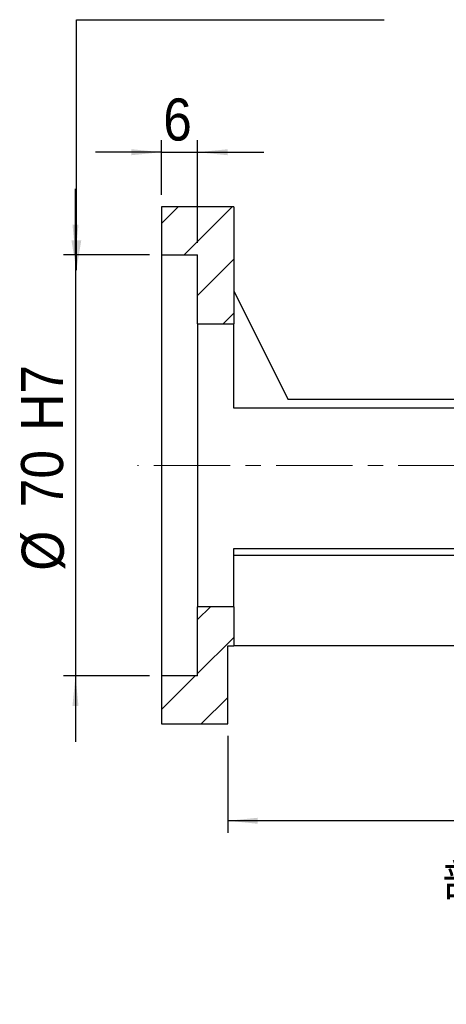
# Model space of a CAD drawing. Header units: millimetres. Extents: x 52 to 536, y 10 to 400.
# Tile 2 of 6: x 368 to 439, y 10 to 174. Entities that reach past the tile are written whole.
import ezdxf

# ---------------------------------------------------------------- set-up
doc = ezdxf.new("R2010")
doc.units = ezdxf.units.MM
doc.header["$LTSCALE"] = 2
doc.linetypes.add('CENTERX2', pattern=[20.32, 12.7, -2.54, 2.54, -2.54])
doc.layers.add('FORMAT', color=7, linetype='Continuous')
doc.styles.add('SLDTEXTSTYLE0', font='GOTHIC.TTF', dxfattribs={"width": 0.913})
doc.styles.add('SLDTEXTSTYLE1', font='GOTHIC.TTF', dxfattribs={"width": 0.913, "bigfont": 'bigfont'})
doc.styles.get("Standard").update_dxf_attribs({"font": 'GOTHIC.TTF'})
doc.dimstyles.new('SLDDIMSTYLE1', dxfattribs={"dimtxt": 0.18, "dimasz": 5, "dimexe": 0, "dimexo": 0.0625, "dimgap": 0, "dimtad": 0, "dimtih": 1, "dimtoh": 1, "dimdec": 0, "dimrnd": 1e-09, "dimzin": 0, "dimdsep": 46, "dimtxsty": 'Standard', "dimsah": 1, "dimcen": 0.09, "dimadec": 0, "dimazin": 0, "dimtfac": 5, "dimtdec": 0, "dimtofl": 0, "dimtmove": 0, "dimatfit": 3, "dimfxl": 0, "dimfrac": 2, "dimtolj": 1, "dimtzin": 0, "dimarcsym": 0})
doc.dimstyles.new('SLDDIMSTYLE2', dxfattribs={"dimtxt": 7, "dimasz": 5, "dimexe": 0, "dimexo": 0.0625, "dimgap": 1.75, "dimtad": 1, "dimrnd": 1e-09, "dimzin": 12, "dimdsep": 46, "dimtxsty": 'SLDTEXTSTYLE0', "dimsah": 1, "dimcen": 0.09, "dimadec": 0, "dimazin": 3, "dimtfac": 1, "dimtofl": 0, "dimtmove": 0, "dimatfit": 3, "dimfxl": 0, "dimfrac": 2, "dimtolj": 1, "dimtzin": 12, "dimarcsym": 0})
doc.dimstyles.new('SLDDIMSTYLE4', dxfattribs={"dimtxt": 7, "dimasz": 5, "dimexe": 0, "dimexo": 0.0625, "dimgap": 1.75, "dimtad": 1, "dimrnd": 1e-09, "dimzin": 12, "dimdsep": 46, "dimtxsty": 'SLDTEXTSTYLE0', "dimsah": 1, "dimcen": 0.09, "dimadec": 0, "dimazin": 3, "dimtfac": 1, "dimtmove": 0, "dimatfit": 0, "dimfxl": 0, "dimfrac": 2, "dimtolj": 1, "dimtzin": 12, "dimarcsym": 0})

# ---------------------------------------------------------------- blocks, each defined once
blk = doc.blocks.new('_D_7')
at = {"layer": 'FORMAT', "color": 7}
for p, q in [((376.89, 134.52), (376.89, 145.52)), ((389.19, 134.52), (374.89, 134.52)), ((376.89, 134.52), (376.89, 64.52)), ((389.19, 64.52), (374.89, 64.52)), ((376.89, 64.52), (376.89, 53.52))]:
    blk.add_line(p, q, dxfattribs=at)
for points in [[(376.89, 134.52), (377.39, 139.52), (376.39, 139.52)], [(376.89, 64.52), (376.39, 59.52), (377.39, 59.52)]]:
    blk.add_solid(points, dxfattribs=at)
at = {"layer": 'FORMAT', "color": 7, "char_height": 7, "attachment_point": 1, "rotation": 90, "style": 'SLDTEXTSTYLE0'}
for s, insert in [(' H7', (367.84, 102.9)), ('70', (367.84, 92.56)), ('%%c', (367.95, 82))]:
    blk.add_mtext(s, dxfattribs=dict(at, insert=insert))
blk = doc.blocks.new('_D_8')
at = {"layer": 'FORMAT', "color": 7}
for p, q in [((391.19, 144.52), (391.19, 153.58)), ((397.19, 136.52), (397.19, 153.58)), ((391.19, 151.58), (380.19, 151.58)), ((391.19, 151.58), (397.19, 151.58)), ((397.19, 151.58), (408.19, 151.58))]:
    blk.add_line(p, q, dxfattribs=at)
for points in [[(391.19, 151.58), (386.19, 152.08), (386.19, 151.08)], [(397.19, 151.58), (402.19, 151.08), (402.19, 152.08)]]:
    blk.add_solid(points, dxfattribs=at)
at = {"layer": 'FORMAT', "color": 7, "insert": (391.47, 160.52), "char_height": 7, "attachment_point": 1, "style": 'SLDTEXTSTYLE0'}
blk.add_mtext('6', dxfattribs=at)
blk = doc.blocks.new('_D_14')
at = {"layer": 'FORMAT', "color": 7}
for p, q in [((501.19, 67.52), (501.19, 38.42)), ((402.19, 54.52), (402.19, 38.42)), ((501.19, 40.42), (402.19, 40.42))]:
    blk.add_line(p, q, dxfattribs=at)
for points in [[(402.19, 40.42), (407.19, 39.92), (407.19, 40.92)], [(501.19, 40.42), (496.19, 40.92), (496.19, 39.92)]]:
    blk.add_solid(points, dxfattribs=at)
at = {"layer": 'FORMAT', "color": 7, "insert": (446.52, 49.36), "char_height": 7, "attachment_point": 1, "style": 'SLDTEXTSTYLE0'}
blk.add_mtext('99', dxfattribs=at)
blk = doc.blocks.new('SW_NOTE_2')
at = {"layer": 'FORMAT', "color": 0, "char_height": 5.2917, "attachment_point": 2, "style": 'SLDTEXTSTYLE1'}
for s, insert in [('\\M+19655\\M+196CA\\M+19AA4 H-H', (17.36, 6.76)), ('\\M+194E4\\M+197E1 1 : 2', (17.32, -2.3))]:
    blk.add_mtext(s, dxfattribs=dict(at, insert=insert))

msp = doc.modelspace()

# ---------------------------------------------------------------- hatches: boundary and pattern name
at = {"linetype": 'Continuous', "lineweight": 18}
h = msp.add_hatch(dxfattribs=at)
h.set_pattern_fill('ANSI31', scale=2, style=0)
h.paths.add_polyline_path([(403.19, 123.019), (403.19, 142.519), (391.19, 142.519), (391.19, 134.519), (397.19, 134.519), (397.19, 123.019)], flags=0)
h = msp.add_hatch(dxfattribs=at)
h.set_pattern_fill('ANSI31', scale=2, style=0)
h.paths.add_polyline_path([(397.19, 76.019), (397.19, 64.519), (391.19, 64.519), (391.19, 56.519), (402.19, 56.519), (402.19, 69.519), (403.19, 69.519), (403.19, 76.019)], flags=0)

# ---------------------------------------------------------------- linework, layer by layer
at = {"color": 7, "linetype": 'Continuous', "lineweight": 25}
for p, q in [((391.19, 142.519), (391.19, 134.519)), ((403.19, 142.519), (391.19, 142.519)), ((403.19, 142.519), (403.19, 123.019)), ((391.19, 134.519), (397.19, 134.519)), ((391.19, 134.519), (391.19, 64.519)), ((397.19, 123.019), (397.19, 134.519)), ((403.19, 128.519), (412.19, 110.519)), ((397.19, 123.019), (397.19, 76.019)), ((397.19, 123.019), (403.19, 123.019)), ((403.19, 109.005), (403.19, 123.019)), ((412.19, 110.519), (451.19, 110.519)), ((451.19, 109.005), (403.19, 109.005)), ((403.19, 85.695), (465.19, 85.695)), ((403.19, 76.019), (403.19, 85.695)), ((465.19, 84.519), (403.19, 84.519)), ((403.19, 76.019), (397.19, 76.019)), ((397.19, 64.519), (397.19, 76.019)), ((403.19, 76.019), (403.19, 69.519)), ((402.19, 56.519), (402.19, 69.519)), ((402.19, 69.519), (403.19, 69.519)), ((471.19, 69.519), (403.19, 69.519)), ((391.19, 64.519), (391.19, 56.519)), ((397.19, 64.519), (391.19, 64.519)), ((391.19, 56.519), (402.19, 56.519))]:
    msp.add_line(p, q, dxfattribs=at)
at = {"layer": 'FORMAT', "color": 7, "linetype": 'CENTERX2', "lineweight": 18, "ltscale": 0.5}
msp.add_line((504.195, 99.519), (387.179, 99.519), dxfattribs=at)

# ---------------------------------------------------------------- block references
at = {"layer": 'FORMAT'}
msp.add_blockref('SW_NOTE_2', (437.052, 26.407), dxfattribs=at)

# ---------------------------------------------------------------- dimensions: what is measured, and where the dimension line sits
at = {"layer": 'FORMAT', "color": 7}
for base, p1, p2, dimstyle, picture, middle in [((397.19, 151.58), (391.19, 142.519), (397.19, 134.519), 'SLDDIMSTYLE4', '_D_8', (394.057, 151.58)), ((402.19, 40.42), (501.19, 69.519), (402.19, 56.519), 'SLDDIMSTYLE2', '_D_14', (451.69, 40.42))]:
    dim = msp.add_linear_dim(base=base, p1=p1, p2=p2, dimstyle=dimstyle, dxfattribs=at)
    dim.commit()
    dim.dimension.update_dxf_attribs({"geometry": picture, "text_midpoint": middle, "dimtype": 160})
dim = msp.add_linear_dim(base=(376.888, 64.519), p1=(391.19, 134.519), p2=(391.19, 64.519), angle=90, text='%%c<> H7', dimstyle='SLDDIMSTYLE4', dxfattribs=at)
dim.commit()
dim.dimension.update_dxf_attribs({"geometry": '_D_7', "text_midpoint": (376.888, 99.519), "dimtype": 160})

# ---------------------------------------------------------------- leaders
msp.add_leader([(377.035, 131.954), (377.035, 173.616), (428.204, 173.616)], dimstyle='SLDDIMSTYLE1', dxfattribs=at)

doc.saveas('drawing.dxf')
